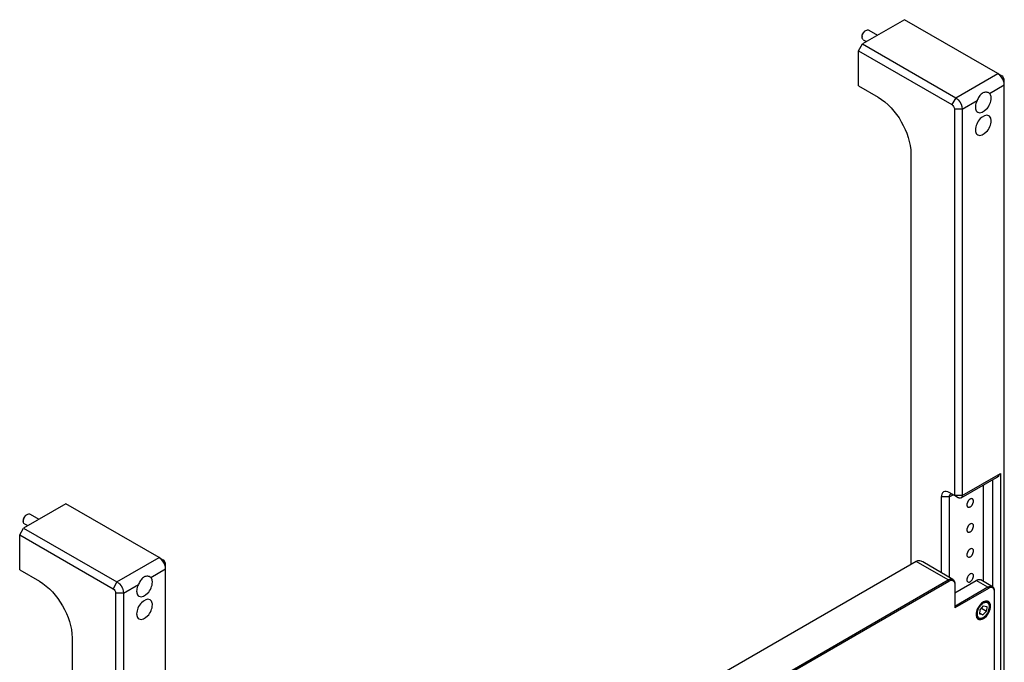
# Model space of a CAD drawing. Header units: inches. Extents: x 0 to 34, y 0 to 22.
# Tile 9 of 15: x 5.3 to 8.8, y 15.9 to 18.2. Entities that reach past the tile are written whole.
import ezdxf

# ---------------------------------------------------------------- set-up
doc = ezdxf.new("R2010")
doc.units = ezdxf.units.IN
doc.header["$LTSCALE"] = 1.87
doc.header["$MEASUREMENT"] = 0
doc.layers.get('0').update_dxf_attribs({"linetype": 'CONTINUOUS'})
doc.layers.add('02___PRT_ALL_AXES', color=7, linetype='CONTINUOUS')

msp = doc.modelspace()

# ---------------------------------------------------------------- linework, layer by layer
at = {"color": 7, "linetype": 'CONTINUOUS'}
for p, q in [((8.4174, 18.2184), (8.2685, 18.1324)), ((8.7478, 18.0276), (8.4174, 18.2184)), ((8.2789, 18.1791), (8.2812, 18.1805)), ((8.279, 18.179), (8.2812, 18.1805)), ((8.2911, 18.1814), (8.3223, 18.1634)), ((8.2545, 18.1083), (8.2685, 18.1324)), ((8.2673, 18.159), (8.2673, 18.1564)), ((8.2673, 18.1564), (8.2675, 18.159)), ((8.2685, 18.1324), (8.5988, 17.9416)), ((8.2714, 18.1473), (8.2829, 18.1407)), ((8.2545, 17.984), (8.2545, 18.1083)), ((8.2545, 18.1083), (8.5849, 17.9175)), ((8.5988, 17.9416), (8.7478, 18.0276)), ((8.7478, 18.0276), (8.7617, 18.0196)), ((8.7184, 17.9571), (8.771, 17.9874)), ((8.771, 13.9726), (8.771, 18.0035)), ((8.2545, 17.984), (8.3241, 17.9438)), ((8.7184, 17.9571), (8.7161, 17.9588)), ((8.5988, 17.9416), (8.5849, 17.9175)), ((8.622, 17.9014), (8.6746, 17.9318)), ((8.622, 17.9014), (8.5942, 17.9014)), ((8.5942, 17.9014), (8.5942, 16.5334)), ((8.622, 17.9014), (8.622, 16.5334)), ((8.4401, 17.7429), (8.4401, 16.2886)), ((8.6179, 16.5244), (8.7431, 16.5967)), ((8.622, 16.5334), (8.757, 16.6114)), ((8.757, 16.6114), (8.757, 15.1327)), ((8.6967, 16.5699), (8.6967, 16.229)), ((8.7292, 16.5887), (8.7292, 16.21)), ((8.5756, 16.5281), (8.5478, 16.5281)), ((8.5478, 16.5281), (8.5478, 16.2599)), ((8.5942, 16.5334), (8.5756, 16.5441)), ((8.5756, 16.5281), (8.5895, 16.5361)), ((8.5756, 16.5281), (8.5756, 16.2438)), ((8.622, 16.5334), (8.5942, 16.5334)), ((8.6081, 16.5254), (8.5942, 16.5334)), ((5.4484, 16.5041), (5.2994, 16.4181)), ((5.7787, 16.3134), (5.4484, 16.5041)), ((5.3099, 16.4648), (5.3122, 16.4662)), ((5.31, 16.4647), (5.3122, 16.4662)), ((5.3221, 16.4672), (5.3532, 16.4492)), ((5.2855, 16.394), (5.2994, 16.4181)), ((5.2983, 16.4448), (5.2983, 16.4421)), ((5.2983, 16.4421), (5.2985, 16.4447)), ((5.2994, 16.4181), (5.6298, 16.2274)), ((5.3024, 16.4331), (5.3139, 16.4264)), ((5.2855, 16.2697), (5.2855, 16.394)), ((5.2855, 16.394), (5.6159, 16.2032)), ((5.6298, 16.2274), (5.7787, 16.3134)), ((5.7787, 16.3134), (5.7927, 16.3053)), ((8.4595, 16.2998), (5.7555, 14.7385)), ((5.8019, 14.9052), (5.8019, 16.2892)), ((8.5727, 16.2344), (8.4595, 16.2998)), ((8.5891, 16.236), (8.482, 16.2979)), ((5.2855, 16.2697), (5.3551, 16.2295)), ((5.7494, 16.2428), (5.747, 16.2446)), ((5.7494, 16.2428), (5.8019, 16.2732)), ((5.6298, 16.2274), (5.6159, 16.2032)), ((5.653, 16.1872), (5.7056, 16.2175)), ((5.8466, 14.6604), (8.5727, 16.2344)), ((5.8489, 14.6564), (8.575, 16.2304)), ((8.5727, 16.2344), (8.575, 16.2304)), ((8.5959, 16.1889), (8.6714, 16.2325)), ((8.5959, 16.2183), (8.5959, 16.1353)), ((8.7132, 16.2084), (8.5959, 16.1407)), ((8.7132, 16.2084), (8.6714, 16.2325)), ((8.7296, 16.21), (8.6878, 16.2341)), ((8.7155, 16.2044), (8.7132, 16.2084)), ((5.653, 16.1872), (5.6252, 16.1872)), ((5.6252, 16.1872), (5.6252, 14.8192)), ((5.653, 16.1872), (5.653, 14.8192)), ((8.7155, 16.2044), (8.5959, 16.1353)), ((8.7364, 15.1744), (8.7364, 16.1923)), ((8.6854, 16.1287), (8.6975, 16.1424)), ((8.6975, 16.1424), (8.7086, 16.1401)), ((8.7115, 16.1556), (8.706, 16.1588)), ((8.7086, 16.1401), (8.7075, 16.1241)), ((8.7183, 16.139), (8.7183, 16.1406)), ((8.6844, 16.1127), (8.6854, 16.1287)), ((8.6955, 16.1104), (8.6844, 16.1127)), ((8.6847, 16.1166), (8.6955, 16.1104)), ((8.6902, 16.1341), (8.7075, 16.1241)), ((8.7075, 16.1241), (8.6955, 16.1104)), ((8.6787, 16.0988), (8.6726, 16.1023)), ((8.6951, 16.1004), (8.6965, 16.1012)), ((5.4711, 16.0286), (5.4711, 12.5088))]:
    msp.add_line(p, q, dxfattribs=at)
for centre, radius, start, end in [((8.2934, 18.1601), 0.0238, 127.3074, 129.453), ((5.3244, 16.4458), 0.0238, 127.3074, 129.453), ((8.6907, 16.139), 0.0276, 359.9713, 3.3811), ((8.6827, 16.1251), 0.0276, 296.6205, 300.0287)]:
    msp.add_arc(centre, radius, start, end, dxfattribs=at)
for points, knots in [([(8.2673, 18.159), (8.2673, 18.1609), (8.268, 18.1649), (8.2705, 18.1706), (8.2741, 18.1755), (8.2773, 18.1782), (8.2789, 18.1791)], [0, 0, 0, 0, 0.237214, 0.499993, 0.762771, 1, 1, 1, 1]), ([(8.2675, 18.159), (8.2679, 18.1627), (8.2706, 18.17), (8.2754, 18.176), (8.2783, 18.1784)], [0, 0, 0, 0, 0.497386, 1, 1, 1, 1]), ([(8.2812, 18.1805), (8.2828, 18.1814), (8.2861, 18.1828), (8.2897, 18.1822), (8.2911, 18.1814)], [0, 0, 0, 0, 0.550764, 1, 1, 1, 1]), ([(8.2714, 18.1473), (8.2701, 18.1481), (8.2678, 18.151), (8.2673, 18.1545), (8.2673, 18.1564)], [0, 0, 0, 0, 0.44925, 1, 1, 1, 1]), ([(8.771, 17.9874), (8.771, 17.9912), (8.7682, 18.0069), (8.7581, 18.0216), (8.7478, 18.0276)], [0, 0, 0, 0, 0.240717, 1, 1, 1, 1]), ([(8.716, 17.9588), (8.7127, 17.9607), (8.7041, 17.9625), (8.691, 17.958), (8.6814, 17.9461), (8.677, 17.9367), (8.6746, 17.9318)], [0, 0, 0, 0, 0.208916, 0.442684, 0.705762, 1, 1, 1, 1]), ([(8.7243, 17.9407), (8.7243, 17.9424), (8.724, 17.9482), (8.7215, 17.9543), (8.7184, 17.9571)], [0, 0, 0, 0, 0.288117, 1, 1, 1, 1]), ([(8.3241, 17.9438), (8.3586, 17.9239), (8.413, 17.8611), (8.4401, 17.7826), (8.4401, 17.7429)], [0, 0, 0, 0, 0.500006, 1, 1, 1, 1]), ([(8.5988, 17.9416), (8.6021, 17.9397), (8.6142, 17.9295), (8.622, 17.9134), (8.622, 17.9014)], [0, 0, 0, 0, 0.240726, 1, 1, 1, 1]), ([(8.6746, 17.9318), (8.6736, 17.9299), (8.6705, 17.9225), (8.6686, 17.9144), (8.6686, 17.9085)], [0, 0, 0, 0, 0.26699, 1, 1, 1, 1]), ([(8.5756, 16.5441), (8.5699, 16.5474), (8.553, 16.5511), (8.5478, 16.5347), (8.5478, 16.5281)], [0, 0, 0, 0, 0.500013, 1, 1, 1, 1]), ([(8.5797, 16.5371), (8.5776, 16.5359), (8.5758, 16.5324), (8.5756, 16.5291), (8.5756, 16.5281)], [0, 0, 0, 0, 0.705036, 1, 1, 1, 1]), ([(8.6179, 16.5244), (8.6159, 16.5232), (8.612, 16.5234), (8.609, 16.5249), (8.6081, 16.5254)], [0, 0, 0, 0, 0.705029, 1, 1, 1, 1]), ([(8.622, 16.5334), (8.622, 16.5324), (8.6218, 16.5291), (8.62, 16.5256), (8.6179, 16.5244)], [0, 0, 0, 0, 0.294965, 1, 1, 1, 1]), ([(5.2983, 16.4448), (5.2983, 16.4467), (5.299, 16.4507), (5.3015, 16.4563), (5.3051, 16.4613), (5.3082, 16.4639), (5.3099, 16.4648)], [0, 0, 0, 0, 0.237214, 0.499993, 0.762771, 1, 1, 1, 1]), ([(5.2985, 16.4447), (5.2989, 16.4484), (5.3016, 16.4557), (5.3064, 16.4618), (5.3093, 16.4642)], [0, 0, 0, 0, 0.497386, 1, 1, 1, 1]), ([(5.3122, 16.4662), (5.3138, 16.4671), (5.3171, 16.4685), (5.3207, 16.4679), (5.3221, 16.4672)], [0, 0, 0, 0, 0.550764, 1, 1, 1, 1]), ([(5.3024, 16.4331), (5.301, 16.4338), (5.2987, 16.4367), (5.2983, 16.4402), (5.2983, 16.4421)], [0, 0, 0, 0, 0.44925, 1, 1, 1, 1]), ([(5.8019, 16.2732), (5.8019, 16.277), (5.7991, 16.2926), (5.7891, 16.3074), (5.7787, 16.3134)], [0, 0, 0, 0, 0.240717, 1, 1, 1, 1]), ([(8.482, 16.2979), (8.4802, 16.2989), (8.4734, 16.3023), (8.4644, 16.3026), (8.4595, 16.2998)], [0, 0, 0, 0, 0.27017, 1, 1, 1, 1]), ([(5.747, 16.2445), (5.7436, 16.2465), (5.735, 16.2483), (5.722, 16.2437), (5.7124, 16.2318), (5.708, 16.2225), (5.7056, 16.2175)], [0, 0, 0, 0, 0.208916, 0.442684, 0.705762, 1, 1, 1, 1]), ([(5.7553, 16.2264), (5.7553, 16.2281), (5.7549, 16.234), (5.7525, 16.24), (5.7494, 16.2428)], [0, 0, 0, 0, 0.288117, 1, 1, 1, 1]), ([(5.3551, 16.2295), (5.3896, 16.2096), (5.444, 16.1469), (5.4711, 16.0684), (5.4711, 16.0286)], [0, 0, 0, 0, 0.500006, 1, 1, 1, 1]), ([(5.6298, 16.2274), (5.6331, 16.2255), (5.6452, 16.2152), (5.653, 16.1992), (5.653, 16.1872)], [0, 0, 0, 0, 0.240726, 1, 1, 1, 1]), ([(5.7056, 16.2175), (5.7046, 16.2156), (5.7015, 16.2082), (5.6996, 16.2002), (5.6996, 16.1943)], [0, 0, 0, 0, 0.26699, 1, 1, 1, 1]), ([(8.5727, 16.2344), (8.5742, 16.2352), (8.5791, 16.2377), (8.5857, 16.238), (8.5891, 16.236)], [0, 0, 0, 0, 0.295359, 1, 1, 1, 1]), ([(8.5815, 16.2329), (8.5825, 16.2331), (8.5861, 16.2336), (8.5901, 16.2321), (8.5919, 16.2302)], [0, 0, 0, 0, 0.275359, 1, 1, 1, 1]), ([(8.5891, 16.236), (8.5902, 16.2354), (8.5946, 16.2317), (8.5959, 16.2254), (8.5959, 16.221)], [0, 0, 0, 0, 0.220938, 1, 1, 1, 1]), ([(8.6714, 16.2325), (8.6729, 16.2333), (8.6779, 16.2358), (8.6844, 16.2361), (8.6878, 16.2341)], [0, 0, 0, 0, 0.29536, 1, 1, 1, 1]), ([(8.7296, 16.21), (8.7285, 16.2106), (8.7231, 16.2126), (8.717, 16.2106), (8.7132, 16.2084)], [0, 0, 0, 0, 0.220933, 1, 1, 1, 1]), ([(8.7324, 16.2042), (8.7305, 16.2061), (8.7266, 16.2075), (8.723, 16.2071), (8.722, 16.2069)], [0, 0, 0, 0, 0.724639, 1, 1, 1, 1]), ([(8.7364, 16.195), (8.7364, 16.1966), (8.736, 16.2022), (8.733, 16.208), (8.7296, 16.21)], [0, 0, 0, 0, 0.295353, 1, 1, 1, 1]), ([(8.6965, 16.1516), (8.6935, 16.1498), (8.6877, 16.145), (8.681, 16.1359), (8.6762, 16.1256), (8.6745, 16.1166), (8.6748, 16.1101), (8.6758, 16.106), (8.6776, 16.1026), (8.6802, 16.1), (8.6834, 16.0985), (8.6871, 16.0981), (8.6911, 16.0987), (8.6937, 16.0998), (8.695, 16.1004)], [0, 0, 0, 0, 0.138047, 0.290961, 0.444525, 0.58432, 0.645922, 0.701241, 0.750938, 0.796873, 0.841963, 0.889403, 0.941655, 1, 1, 1, 1]), ([(8.7115, 16.1556), (8.7104, 16.1562), (8.7079, 16.1571), (8.7038, 16.1573), (8.6994, 16.1562), (8.6965, 16.1548), (8.6951, 16.154)], [0, 0, 0, 0, 0.217767, 0.450947, 0.710185, 1, 1, 1, 1]), ([(8.7182, 16.1406), (8.7182, 16.1421), (8.7178, 16.1448), (8.7164, 16.1485), (8.7143, 16.1515), (8.7115, 16.1536), (8.7081, 16.1546), (8.7043, 16.1546), (8.7004, 16.1536), (8.6978, 16.1523), (8.6965, 16.1516)], [0, 0, 0, 0, 0.141217, 0.268012, 0.383226, 0.492429, 0.602971, 0.721779, 0.853484, 1, 1, 1, 1]), ([(8.6965, 16.1012), (8.6996, 16.103), (8.7054, 16.1079), (8.7123, 16.1173), (8.717, 16.1279), (8.7183, 16.1354), (8.7183, 16.139)], [0, 0, 0, 0, 0.23722, 0.500004, 0.762786, 1, 1, 1, 1]), ([(8.7183, 16.1406), (8.7183, 16.1423), (8.718, 16.1454), (8.7168, 16.1498), (8.7146, 16.1533), (8.7126, 16.155), (8.7115, 16.1556)], [0, 0, 0, 0, 0.289799, 0.549048, 0.782227, 1, 1, 1, 1]), ([(8.6787, 16.0988), (8.6798, 16.0982), (8.6823, 16.0973), (8.6864, 16.0972), (8.6908, 16.0982), (8.6937, 16.0996), (8.6951, 16.1004)], [0, 0, 0, 0, 0.217767, 0.450947, 0.710185, 1, 1, 1, 1])]:
    msp.add_open_spline(points, degree=3, knots=knots, dxfattribs=at)
for points in [[(8.771, 18.0035), (8.771, 18.0097), (8.767, 18.0165), (8.7617, 18.0196)], [(8.5849, 17.9175), (8.5903, 17.9144), (8.5942, 17.9076), (8.5942, 17.9014)], [(8.7431, 16.5967), (8.749, 16.6001), (8.7537, 16.6055), (8.757, 16.6114)], [(8.5842, 16.538), (8.5827, 16.5381), (8.581, 16.5379), (8.5797, 16.5371)], [(8.5895, 16.5361), (8.5879, 16.537), (8.5861, 16.5378), (8.5842, 16.538)], [(5.8019, 16.2892), (5.8019, 16.2954), (5.798, 16.3022), (5.7927, 16.3053)], [(8.575, 16.2304), (8.577, 16.2316), (8.5792, 16.2325), (8.5815, 16.2329)], [(8.5919, 16.2302), (8.5933, 16.2288), (8.5943, 16.227), (8.5949, 16.2252)], [(8.5949, 16.2252), (8.5956, 16.223), (8.5959, 16.2207), (8.5959, 16.2183)], [(5.6159, 16.2032), (5.6212, 16.2002), (5.6252, 16.1934), (5.6252, 16.1872)], [(8.722, 16.2069), (8.7197, 16.2064), (8.7175, 16.2055), (8.7155, 16.2044)], [(8.7354, 16.1992), (8.7347, 16.201), (8.7338, 16.2028), (8.7324, 16.2042)], [(8.7364, 16.1923), (8.7364, 16.1946), (8.7361, 16.197), (8.7354, 16.1992)]]:
    msp.add_open_spline(points, degree=3, dxfattribs=at)
at = {"layer": '02___PRT_ALL_AXES', "color": 7, "linetype": 'CONTINUOUS'}
for centre, radius, start, end in [((8.7085, 16.1472), 0.0121, 51.3972, 60.1022), ((8.6846, 16.1058), 0.0123, 226.4375, 240.0286)]:
    msp.add_arc(centre, radius, start, end, dxfattribs=at)
for points, knots in [([(8.6768, 17.8905), (8.6861, 17.8852), (8.7078, 17.8982), (8.7202, 17.9189), (8.7243, 17.9337), (8.7243, 17.9407)], [0, 0, 0, 0, 0.422705, 0.722437, 1, 1, 1, 1]), ([(8.6686, 17.9085), (8.6686, 17.9066), (8.6691, 17.8999), (8.6727, 17.8929), (8.6768, 17.8905)], [0, 0, 0, 0, 0.295246, 1, 1, 1, 1]), ([(8.7162, 17.8784), (8.7069, 17.8837), (8.6851, 17.8707), (8.6728, 17.85), (8.6686, 17.8352), (8.6686, 17.8282)], [0, 0, 0, 0, 0.422705, 0.722437, 1, 1, 1, 1]), ([(8.6768, 17.8102), (8.6861, 17.8048), (8.7078, 17.8178), (8.7202, 17.8386), (8.7243, 17.8533), (8.7243, 17.8603)], [0, 0, 0, 0, 0.422705, 0.722437, 1, 1, 1, 1]), ([(8.7243, 17.8603), (8.7243, 17.8623), (8.7239, 17.869), (8.7203, 17.876), (8.7162, 17.8784)], [0, 0, 0, 0, 0.295246, 1, 1, 1, 1]), ([(8.6686, 17.8282), (8.6686, 17.8262), (8.6691, 17.8195), (8.6727, 17.8125), (8.6768, 17.8102)], [0, 0, 0, 0, 0.295246, 1, 1, 1, 1]), ([(8.6585, 16.5213), (8.6567, 16.5223), (8.6534, 16.5221), (8.6508, 16.5209), (8.6501, 16.5204)], [0, 0, 0, 0, 0.705031, 1, 1, 1, 1]), ([(8.6501, 16.4931), (8.6527, 16.4946), (8.6599, 16.5012), (8.6648, 16.5176), (8.6585, 16.5213)], [0, 0, 0, 0, 0.288399, 1, 1, 1, 1]), ([(8.6501, 16.5204), (8.6475, 16.5189), (8.6403, 16.5124), (8.6353, 16.496), (8.6417, 16.4923)], [0, 0, 0, 0, 0.288399, 1, 1, 1, 1]), ([(8.6417, 16.4923), (8.6435, 16.4913), (8.6468, 16.4914), (8.6494, 16.4927), (8.6501, 16.4931)], [0, 0, 0, 0, 0.705031, 1, 1, 1, 1]), ([(8.6501, 16.432), (8.6475, 16.4306), (8.6403, 16.424), (8.6353, 16.4076), (8.6417, 16.4039)], [0, 0, 0, 0, 0.288399, 1, 1, 1, 1]), ([(8.6585, 16.4329), (8.6567, 16.4339), (8.6534, 16.4337), (8.6508, 16.4325), (8.6501, 16.432)], [0, 0, 0, 0, 0.705031, 1, 1, 1, 1]), ([(8.6501, 16.4047), (8.6527, 16.4062), (8.6599, 16.4128), (8.6648, 16.4292), (8.6585, 16.4329)], [0, 0, 0, 0, 0.288399, 1, 1, 1, 1]), ([(8.6417, 16.4039), (8.6435, 16.4029), (8.6468, 16.4031), (8.6494, 16.4043), (8.6501, 16.4047)], [0, 0, 0, 0, 0.705031, 1, 1, 1, 1]), ([(8.6501, 16.3436), (8.6475, 16.3422), (8.6403, 16.3356), (8.6353, 16.3192), (8.6417, 16.3155)], [0, 0, 0, 0, 0.288399, 1, 1, 1, 1]), ([(8.6417, 16.3155), (8.6435, 16.3145), (8.6468, 16.3147), (8.6494, 16.3159), (8.6501, 16.3163)], [0, 0, 0, 0, 0.705031, 1, 1, 1, 1]), ([(8.6585, 16.3445), (8.6567, 16.3455), (8.6534, 16.3453), (8.6508, 16.3441), (8.6501, 16.3436)], [0, 0, 0, 0, 0.705031, 1, 1, 1, 1]), ([(8.6501, 16.3163), (8.6527, 16.3178), (8.6599, 16.3244), (8.6648, 16.3408), (8.6585, 16.3445)], [0, 0, 0, 0, 0.288399, 1, 1, 1, 1]), ([(8.6501, 16.2553), (8.6475, 16.2538), (8.6403, 16.2472), (8.6353, 16.2308), (8.6417, 16.2271)], [0, 0, 0, 0, 0.288399, 1, 1, 1, 1]), ([(8.6585, 16.2561), (8.6567, 16.2571), (8.6534, 16.2569), (8.6508, 16.2557), (8.6501, 16.2553)], [0, 0, 0, 0, 0.705031, 1, 1, 1, 1]), ([(8.6501, 16.2279), (8.6527, 16.2294), (8.6599, 16.236), (8.6648, 16.2524), (8.6585, 16.2561)], [0, 0, 0, 0, 0.288399, 1, 1, 1, 1]), ([(5.7078, 16.1762), (5.7171, 16.1709), (5.7388, 16.1839), (5.7511, 16.2047), (5.7553, 16.2194), (5.7553, 16.2264)], [0, 0, 0, 0, 0.422705, 0.722437, 1, 1, 1, 1]), ([(8.6417, 16.2271), (8.6435, 16.2261), (8.6468, 16.2263), (8.6494, 16.2275), (8.6501, 16.2279)], [0, 0, 0, 0, 0.705031, 1, 1, 1, 1]), ([(5.6996, 16.1943), (5.6996, 16.1923), (5.7001, 16.1856), (5.7037, 16.1786), (5.7078, 16.1762)], [0, 0, 0, 0, 0.295246, 1, 1, 1, 1]), ([(5.7471, 16.1641), (5.7379, 16.1694), (5.7161, 16.1564), (5.7038, 16.1357), (5.6996, 16.1209), (5.6996, 16.1139)], [0, 0, 0, 0, 0.422705, 0.722437, 1, 1, 1, 1]), ([(5.7078, 16.0959), (5.7171, 16.0906), (5.7388, 16.1036), (5.7511, 16.1243), (5.7553, 16.139), (5.7553, 16.1461)], [0, 0, 0, 0, 0.422705, 0.722437, 1, 1, 1, 1]), ([(5.7553, 16.1461), (5.7553, 16.1481), (5.7549, 16.1547), (5.7513, 16.1617), (5.7471, 16.1641)], [0, 0, 0, 0, 0.295246, 1, 1, 1, 1]), ([(8.6903, 16.1514), (8.6816, 16.1439), (8.6732, 16.1301), (8.671, 16.1152), (8.671, 16.1117)], [0, 0, 0, 0, 0.766445, 1, 1, 1, 1]), ([(8.7092, 16.1593), (8.7078, 16.1594), (8.7008, 16.159), (8.6944, 16.155), (8.6903, 16.1514)], [0, 0, 0, 0, 0.214056, 1, 1, 1, 1]), ([(8.7009, 16.0999), (8.7104, 16.1073), (8.7195, 16.1219), (8.722, 16.1374), (8.722, 16.1411)], [0, 0, 0, 0, 0.764744, 1, 1, 1, 1]), ([(8.722, 16.1411), (8.722, 16.1428), (8.7216, 16.1483), (8.7192, 16.1541), (8.716, 16.1566)], [0, 0, 0, 0, 0.290123, 1, 1, 1, 1]), ([(5.6996, 16.1139), (5.6996, 16.1119), (5.7001, 16.1053), (5.7037, 16.0983), (5.7078, 16.0959)], [0, 0, 0, 0, 0.295246, 1, 1, 1, 1]), ([(8.671, 16.1117), (8.671, 16.1101), (8.6713, 16.1049), (8.6734, 16.0995), (8.6761, 16.0969)], [0, 0, 0, 0, 0.287002, 1, 1, 1, 1]), ([(8.6785, 16.0951), (8.6799, 16.0943), (8.6877, 16.0919), (8.696, 16.0961), (8.7009, 16.0999)], [0, 0, 0, 0, 0.21218, 1, 1, 1, 1])]:
    msp.add_open_spline(points, degree=3, knots=knots, dxfattribs=at)
msp.add_open_spline([(8.7145, 16.1577), (8.7129, 16.1586), (8.7111, 16.1591), (8.7092, 16.1593)], degree=3, dxfattribs=at)

doc.saveas('drawing.dxf')
